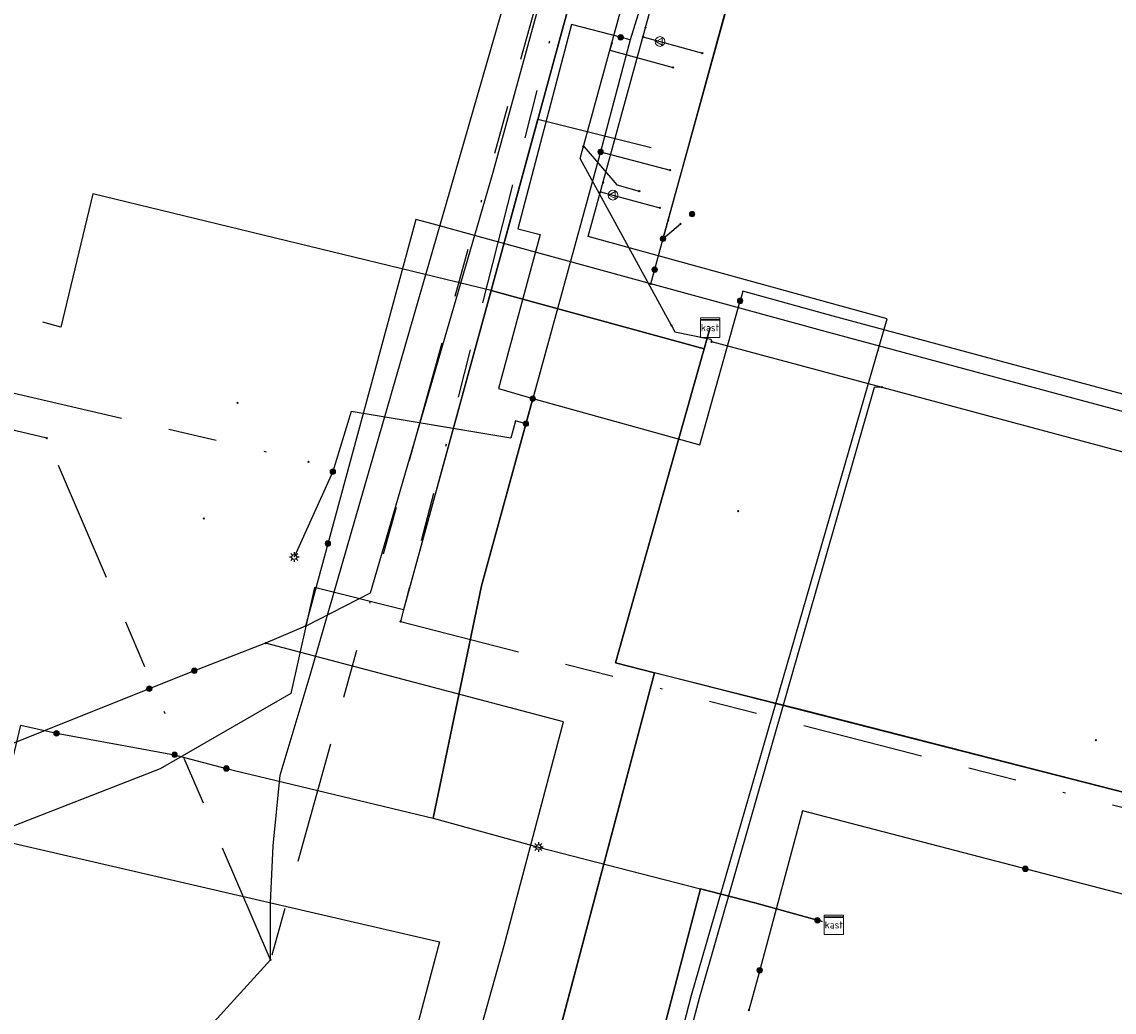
# Model space of a CAD drawing. Header units: metres. Extents: x 253430 to 254090, y 592748 to 593165.
# Tile 38 of 146: x 253645 to 253690, y 592953 to 592994. Entities that reach past the tile are written whole.
import ezdxf
from ezdxf.enums import TextEntityAlignment as Align
from ezdxf.lldxf.tags import DXFTag

# ---------------------------------------------------------------- set-up
doc = ezdxf.new("R2010")
doc.units = ezdxf.units.M
doc.linetypes.add('RI-OVERIG-SO', pattern=[17, 5, -2, 2, -2, 0, -2, 2, -2])
for name, color, linetype in [('B-WE-IE-MEUBILAIR-S', 7, 'Continuous'), ('B-WE-KL-DATA-G', 90, 'KL-DATA-SO'), ('B-WE-KL-DATA_HULPSTUK-S', 90, 'Continuous'), ('B-WE-KL-DATA_KABELBED-G', 90, 'Continuous'), ('B-WE-KL-DATA_MANTELBUIS-G', 90, 'Continuous'), ('B-WE-KL-ET_LS-G', 190, 'KL-LS-SO'), ('B-WE-KL-ET_LS_HULPSTUK-S', 190, 'Continuous'), ('B-WE-KL-ET_LS_KABELBED-G', 190, 'Continuous'), ('B-WE-KL-ET_LS_MANTELBUIS-G', 190, 'Continuous'), ('B-WE-KL-GAS_LD-G', 50, 'KL-GAS_LD-SO'), ('B-WE-KL-GAS_LD_HULPSTUK-S', 50, 'Continuous'), ('B-WE-KL-OVERIG-G', 8, 'Continuous'), ('B-WE-KL-WATER-G', 170, 'KL-WATER-SO'), ('B-WE-KL-WATER_HULPSTUK-S', 170, 'Continuous'), ('B-WE-RI-VRIJVERVAL-G', 210, 'RI-OVERIG-SO'), ('B-WE-RI-VRIJVERVAL_HULPSTUK-S', 210, 'Continuous')]:
    doc.layers.add(name, color=color, linetype=linetype)
doc.styles.add('NLCS-ISO', font='txt')
doc.styles.get("Standard").update_dxf_attribs({"font": 'simplex.shx'})
tags = doc.linetypes.add('KL-DATA-SO', pattern='A,4,-1,[101,NLCS.SHX,S=0.5,R=0,X=0,Y=0],-1,4,-1,["D",Standard,S=1,R=0,X=-0.25,Y=-0.5],-1.5', length=12.5).pattern_tags.tags
tags[18] = DXFTag(74, 10)
tags = doc.linetypes.add('KL-GAS_LD-SO', pattern='A,4,-1,[69,NLCS.SHX,S=0.5,R=0,X=0,Y=0],-1,4,-1,["L",Standard,S=1,R=0,X=0.25,Y=-0.5],-2', length=13).pattern_tags.tags
tags[18] = DXFTag(74, 10)
tags = doc.linetypes.add('KL-LS-SO', pattern='A,4,-1,[103,NLCS.SHX,S=0.75,R=0,X=0,Y=0],-1,4,-1,["L",Standard,S=1,R=0,X=0,Y=-0.5],-2', length=13).pattern_tags.tags
tags[18] = DXFTag(74, 10)
doc.linetypes.add('KL-WATER-SO', pattern='A,7,-0.5,[168,NLCS.SHX,S=0.75,R=0,X=0.75,Y=0],-2', length=9.5)

# ---------------------------------------------------------------- blocks, each defined once
blk = doc.blocks.new('SKL-WTB_HULP_OVERIG-SO')
at = {"color": 0, "linetype": 'ByBlock', "lineweight": 18}
for points in [[(-0.14, 0.14), (0.14, -0.14)], [(0.14, 0.14), (-0.14, -0.14)]]:
    blk.add_lwpolyline(points, dxfattribs=at)
at = {"color": 0, "linetype": 'ByBlock', "lineweight": 18, "style": 'NLCS-ISO', "flags": 1}
for tag, p in [('TYPE', (1.5, 0)), ('OMSCHRIJVING', (1.5, -3)), ('LABEL', (1.5, -1.5))]:
    blk.add_attdef(tag, p, '', height=1, dxfattribs=at)
blk = doc.blocks.new('SKL-WTB_HULP_KAST-SO')
at = {"color": 0, "linetype": 'ByBlock', "lineweight": 18}
for points in [[(-2, 2), (2, 2), (2, 1.68), (-2, 1.68)], [(-2, 1.52), (2, 1.52), (2, -2), (-2, -2)]]:
    blk.add_lwpolyline(points, close=True, dxfattribs=at)
at = {"color": 0, "linetype": 'ByBlock', "lineweight": 18, "style": 'NLCS-ISO'}
blk.add_text('kast', height=1.5, dxfattribs=at).set_placement((0, 0), align=Align.MIDDLE_CENTER)
at = {"color": 0, "linetype": 'ByBlock', "lineweight": 18, "style": 'NLCS-ISO', "flags": 1}
for tag, p in [('TYPE', (2.5, 0)), ('OMSCHRIJVING', (2.5, -3)), ('LABEL', (2.5, -1.5))]:
    blk.add_attdef(tag, p, '', height=1, dxfattribs=at)
blk = doc.blocks.new('SKL-WTB_HULP_MOF-SO')
at = {"linetype": 'ByBlock', "lineweight": 18}
h = blk.add_hatch(color=0, dxfattribs=at)
h.dxf.hatch_style = 1
h.paths.add_polyline_path([(-0.5625, 0, 1), (0.5625, 0, 1)])
at = {"color": 0, "linetype": 'ByBlock', "lineweight": 18}
blk.add_circle((0, 0), 0.5625, dxfattribs=at)
at = {"color": 0, "linetype": 'ByBlock', "lineweight": 18, "style": 'NLCS-ISO', "flags": 1}
for tag, p in [('TYPE', (1.5, 0)), ('OMSCHRIJVING', (1.5, -3)), ('LABEL', (1.5, -1.5))]:
    blk.add_attdef(tag, p, '', height=1, dxfattribs=at)
blk = doc.blocks.new('SKL-WTB_HULP_VERLOOP-SO')
at = {"color": 0, "linetype": 'ByBlock', "lineweight": 18}
for points in [[(0.44, 0.72), (-0.88, 0)], [(0.44, -0.72), (-0.88, 0)], [(0.44, -0.72), (0.44, 0.72)]]:
    blk.add_lwpolyline(points, dxfattribs=at)
blk.add_circle((0, 0), 1, dxfattribs=at)
at = {"color": 0, "linetype": 'ByBlock', "lineweight": 18, "style": 'NLCS-ISO', "flags": 1}
for tag, p in [('TYPE', (1.5, 0)), ('OMSCHRIJVING', (1.5, -3)), ('LABEL', (1.5, -1.5))]:
    blk.add_attdef(tag, p, '', height=1, dxfattribs=at)
blk = doc.blocks.new('SIE-MEUBILAIR_PAAL_LICHTMAST-SO')
for points in [[(-0.62, 0), (-1, 0)], [(-0.71, 0.71), (-0.44, 0.44)], [(0, 1), (0, 0.62)], [(0.44, 0.44), (0.71, 0.71)], [(1, 0), (0.62, 0)], [(-0.71, -0.71), (-0.44, -0.44)], [(0, -0.62), (0, -1)], [(0.44, -0.44), (0.71, -0.71)]]:
    blk.add_lwpolyline(points)
blk.add_circle((0, 0), 0.5)
blk = doc.blocks.new('SRI-HULP_OVERIG-SO')
at = {"color": 0, "linetype": 'ByBlock', "lineweight": 18}
for points in [[(-0.14, 0.14), (0.14, -0.14)], [(0.14, 0.14), (-0.14, -0.14)]]:
    blk.add_lwpolyline(points, dxfattribs=at)
at = {"color": 0, "linetype": 'ByBlock', "lineweight": 18, "style": 'NLCS-ISO', "flags": 1}
for tag, p in [('TYPE', (1.5, 0)), ('OMSCHRIJVING', (1.5, -3)), ('LABEL', (1.5, -1.5))]:
    blk.add_attdef(tag, p, '', height=1, dxfattribs=at)

msp = doc.modelspace()

# ---------------------------------------------------------------- linework, layer by layer
at = {"layer": 'B-WE-KL-DATA-G'}
for points in [[(253683.376, 593030.728), (253683.516, 593031.247), (253678.362, 593032.536), (253670.08, 593002.554), (253669.418, 593000.145), (253661.102, 592969.758), (253657.441, 592970.676), (253656.468, 592966.31), (253651.108, 592963.212), (253642.934, 592960.046), (253642.28, 592959.896), (253636.581, 592961.275), (253628.303, 592963.139), (253627.34, 592963.365), (253614.507, 592966.585), (253607.315, 592968.241), (253603.719, 592969.111), (253582.698, 592971.698), (253582.972, 592972.865), (253584.58, 592979.781), (253581.465, 592981.84), (253542.236, 592991.376)], [(253683.376, 593030.728), (253683.516, 593031.247), (253678.362, 593032.536), (253670.08, 593002.554), (253669.418, 593000.145), (253664.694, 592982.88), (253673.449, 592980.481), (253673.694, 592981.349)], [(253681.182, 593024.926), (253676.686, 593026.468), (253670.08, 593002.554), (253669.418, 593000.145), (253664.694, 592982.88), (253673.449, 592980.481), (253673.694, 592981.349)], [(253673.694, 592981.349), (253673.449, 592980.481), (253664.694, 592982.88), (253669.418, 593000.145), (253670.08, 593002.554), (253674.903, 593020.013), (253678.527, 593019.017), (253679.593, 593019.125)], [(253673.694, 592981.349), (253673.449, 592980.481), (253664.694, 592982.88), (253669.418, 593000.145), (253670.08, 593002.554), (253673.307, 593014.237), (253677.896, 593012.925)], [(253673.694, 592981.349), (253673.449, 592980.481), (253664.694, 592982.88), (253669.418, 593000.145), (253670.08, 593002.554), (253673.307, 593014.237), (253677.896, 593012.925)], [(253673.694, 592981.349), (253673.449, 592980.481), (253664.694, 592982.88), (253669.418, 593000.145), (253670.08, 593002.554), (253671.68, 593008.346), (253676.335, 593007.225)], [(253673.694, 592981.349), (253673.449, 592980.481), (253664.694, 592982.88), (253669.418, 593000.145), (253670.08, 593002.554), (253674.614, 593000.938)], [(253673.694, 592981.349), (253673.449, 592980.481), (253664.694, 592982.88), (253668.388, 592996.382), (253672.999, 592995.041)], [(253673.694, 592981.349), (253673.449, 592980.481), (253664.694, 592982.88), (253666.62, 592989.919), (253671.276, 592988.748)], [(253673.694, 592981.349), (253673.449, 592980.481), (253664.694, 592982.88), (253648.342, 592986.848), (253647.024, 592981.374), (253646.283, 592981.58)], [(253663.777, 592913.361), (253662.685, 592913.143), (253657.488, 592914.613), (253671.416, 592967.17), (253669.806, 592967.574), (253673.694, 592981.349)], [(253665.329, 592919.214), (253659.128, 592920.8), (253671.416, 592967.17), (253669.806, 592967.574), (253673.694, 592981.349)], [(253667.02, 592925.594), (253660.895, 592927.47), (253671.416, 592967.17), (253669.806, 592967.574), (253673.694, 592981.349)], [(253668.57, 592931.448), (253667.605, 592931.704), (253662.987, 592935.363), (253671.416, 592967.17), (253669.806, 592967.574), (253673.694, 592981.349)], [(253673.694, 592981.349), (253669.806, 592967.574), (253671.416, 592967.17), (253663.932, 592938.93), (253670.184, 592937.538)], [(253671.838, 592943.779), (253669.035, 592944.521), (253669.062, 592944.626), (253669.054, 592944.687), (253669.005, 592944.724), (253665.7, 592945.6), (253671.416, 592967.17), (253669.806, 592967.574), (253673.694, 592981.349)], [(253673.694, 592981.349), (253669.806, 592967.574), (253671.416, 592967.17), (253667.237, 592951.4), (253673.423, 592949.76)], [(253673.694, 592981.349), (253669.806, 592967.574), (253677.624, 592965.613), (253725.671, 592953.296), (253724.248, 592947.753), (253725.518, 592947.583)]]:
    msp.add_lwpolyline(points, dxfattribs=at)
at = {"layer": 'B-WE-KL-DATA_KABELBED-G'}
for points in [[(253685.95, 593066.217), (253684.053, 593059.818), (253676.45, 593030.365), (253668.135, 593000), (253665.5, 592990.373), (253664.775, 592987.726), (253664.017, 592985.132), (253659.723, 592970.444), (253657.088, 592969.088), (253657.071, 592969.08)], [(253671.761, 592985.003), (253672.229, 592986.701), (253673.514, 592991.357), (253682.512, 593023.972)], [(253671.769, 592985.022), (253673.514, 592991.357), (253681.153, 593019.091)], [(253671.769, 592985.022), (253679.561, 593013.227)], [(253671.769, 592985.022), (253677.557, 593005.968)], [(253671.769, 592985.022), (253671.971, 592985.759), (253672.229, 592986.701), (253675.906, 593000.114)], [(253668.388, 592996.382), (253666.62, 592989.919)], [(253666.62, 592989.919), (253664.694, 592982.88)], [(253666.62, 592989.919), (253671.276, 592988.748)], [(253664.694, 592982.88), (253648.342, 592986.848), (253647.024, 592981.374), (253646.283, 592981.58)], [(253671.256, 592983.152), (253664.017, 592985.132), (253662.325, 592985.595), (253661.607, 592985.796), (253657.071, 592969.081)], [(253671.761, 592985.003), (253671.765, 592985.006), (253672.478, 592985.611)], [(253671.769, 592985.022), (253671.971, 592985.759)], [(253671.256, 592983.152), (253671.765, 592985.006), (253671.769, 592985.022)], [(253664.694, 592982.88), (253661.102, 592969.758), (253657.441, 592970.676), (253656.468, 592966.31), (253651.108, 592963.212), (253642.934, 592960.046), (253642.28, 592959.896), (253636.581, 592961.275), (253628.303, 592963.139)], [(253673.449, 592980.481), (253664.694, 592982.88)], [(253711.051, 592972.425), (253705.594, 592973.882), (253705.579, 592973.886), (253705.374, 592973.941), (253704.375, 592974.21), (253678.567, 592981.154), (253671.256, 592983.152)], [(253673.694, 592981.349), (253673.449, 592980.481)], [(253673.449, 592980.481), (253673.291, 592979.923)], [(253673.291, 592979.923), (253670.032, 592968.375)], [(253657.071, 592969.08), (253655.435, 592968.384)], [(253655.435, 592968.384), (253652.155, 592967.112), (253640.583, 592962.479), (253627.975, 592957.047), (253626.605, 592956.46)], [(253653.3, 592893.122), (253653.141, 592892.537), (253652.881, 592892.621), (253648.659, 592893.785), (253648.819, 592894.364), (253653.779, 592913.109), (253661.48, 592942.562), (253665.238, 592955.962), (253667.667, 592965.145), (253655.435, 592968.384)], [(253670.032, 592968.375), (253669.806, 592967.574), (253671.416, 592967.17)], [(253667.237, 592951.4), (253671.416, 592967.17)], [(253725.671, 592953.296), (253671.416, 592967.17)], [(253706.261, 592953.995), (253677.485, 592961.497), (253675.652, 592954.639), (253675.292, 592953.3)]]:
    msp.add_lwpolyline(points, dxfattribs=at)
at = {"layer": 'B-WE-KL-DATA_MANTELBUIS-G'}
msp.add_lwpolyline([(253673.291, 592979.923), (253670.032, 592968.375)], dxfattribs=at)
msp.add_lwpolyline([(253673.291, 592979.923), (253670.032, 592968.375)], dxfattribs=at)
at = {"layer": 'B-WE-KL-ET_LS-G'}
for points in [[(253703.673, 593025.366), (253691.483, 593028.324), (253680.94, 593031.251), (253670.912, 592994.811), (253670.411, 592993.177), (253669.196, 592988.572), (253667.395, 592982.031), (253664.305, 592970.739), (253662.321, 592961.198), (253666.643, 592960.004), (253675.531, 592957.715), (253678.298, 592956.942)], [(253680.171, 593028.455), (253670.912, 592994.811), (253670.411, 592993.177), (253670.018, 592993.28)], [(253670.018, 592993.28), (253668.004, 592993.808), (253665.801, 592985.411), (253666.718, 592985.17), (253664.996, 592978.846), (253666.41, 592978.431)], [(253669.196, 592988.572), (253672.05, 592987.824)], [(253666.41, 592978.431), (253673.27, 592976.529), (253674.929, 592982.451)], [(253709.391, 592974.313), (253709.24, 592974.042), (253709.135, 592973.656), (253705.553, 592974.606), (253678.752, 592981.824), (253675.039, 592982.846), (253674.929, 592982.451)], [(253666.41, 592978.431), (253664.305, 592970.739), (253662.321, 592961.198), (253666.643, 592960.004)], [(253666.127, 592977.398), (253665.701, 592977.515), (253665.506, 592976.803), (253658.943, 592977.906), (253658.195, 592975.432)], [(253658.195, 592975.432), (253656.61, 592971.92)], [(253601.041, 592962.712), (253602.784, 592962.828), (253613.002, 592960.359), (253629.292, 592956.007), (253630.942, 592962.977), (253644.084, 592959.649), (253645.382, 592965.009), (253646.843, 592964.68), (253651.692, 592963.795), (253653.819, 592963.232), (253662.321, 592961.198), (253666.643, 592960.004), (253675.531, 592957.715), (253678.106, 592956.996)], [(253644.084, 592959.649), (253645.382, 592965.009), (253646.843, 592964.68), (253651.692, 592963.795)], [(253651.692, 592963.795), (253653.819, 592963.232)], [(253653.819, 592963.232), (253662.321, 592961.198), (253666.643, 592960.004), (253675.531, 592957.715), (253678.298, 592956.942)], [(253666.643, 592960.004), (253675.531, 592957.715), (253678.298, 592956.942)], [(253720.398, 592942.447), (253719.712, 592939.82), (253708.527, 592896.798), (253671.56, 592906.828), (253660.575, 592909.695), (253660.965, 592911.209), (253661.435, 592913.005), (253667.067, 592934.502), (253667.788, 592937.264), (253668.407, 592939.617), (253673.294, 592958.291), (253675.531, 592957.715), (253678.298, 592956.942)], [(253678.298, 592956.942), (253675.531, 592957.715), (253673.294, 592958.291), (253668.407, 592939.617)], [(253678.106, 592956.996), (253678.298, 592956.942)]]:
    msp.add_lwpolyline(points, dxfattribs=at)
at = {"layer": 'B-WE-KL-ET_LS_KABELBED-G'}
for points in [[(253680.171, 593028.455), (253670.912, 592994.811), (253670.411, 592993.177)], [(253670.018, 592993.28), (253668.004, 592993.808), (253665.801, 592985.411), (253666.718, 592985.17), (253664.996, 592978.846), (253666.41, 592978.431)], [(253670.411, 592993.177), (253669.196, 592988.572), (253667.395, 592982.031), (253666.41, 592978.431)], [(253670.411, 592993.177), (253670.018, 592993.28)], [(253666.41, 592978.431), (253673.27, 592976.529), (253674.929, 592982.451)], [(253709.391, 592974.313), (253709.24, 592974.042), (253709.135, 592973.656), (253705.553, 592974.606), (253678.752, 592981.824), (253675.039, 592982.846), (253674.929, 592982.451)], [(253662.321, 592961.198), (253664.305, 592970.739), (253666.41, 592978.431)], [(253644.084, 592959.649), (253645.382, 592965.009), (253646.843, 592964.68), (253651.692, 592963.795)], [(253651.692, 592963.795), (253653.819, 592963.232)], [(253653.819, 592963.232), (253662.321, 592961.198)], [(253662.321, 592961.198), (253666.643, 592960.004)], [(253666.643, 592960.004), (253673.294, 592958.291)], [(253673.294, 592958.291), (253668.407, 592939.617)], [(253673.294, 592958.291), (253675.531, 592957.715), (253678.106, 592956.996)], [(253678.106, 592956.996), (253678.298, 592956.942)]]:
    msp.add_lwpolyline(points, dxfattribs=at)
at = {"layer": 'B-WE-KL-ET_LS_MANTELBUIS-G'}
msp.add_lwpolyline([(253663.466, 592977.146), (253659.437, 592977.823)], dxfattribs=at)
at = {"layer": 'B-WE-KL-GAS_LD-G'}
for points in [[(253671.144, 592947.032), (253672.935, 592953.924), (253680.967, 592981.711), (253668.692, 592985.088), (253672.6, 592999.379)], [(253670.938, 592993.299), (253671.64, 592993.107)], [(253671.64, 592993.107), (253673.376, 592992.632)], [(253669.196, 592986.933), (253669.704, 592986.794)], [(253669.704, 592986.794), (253671.633, 592986.266)], [(253605.836, 592959.335), (253606.522, 592962.224), (253636.316, 592955.186), (253637.888, 592961.82), (253662.575, 592956.108), (253660.89, 592949.751), (253671.144, 592947.032)]]:
    msp.add_lwpolyline(points, dxfattribs=at)
at = {"layer": 'B-WE-KL-OVERIG-G'}
msp.add_lwpolyline([(253655.637, 592955.365), (253655.637, 592957.712), (253655.738, 592960.058), (253656.026, 592962.958), (253657.267, 592967.068), (253665.276, 592994.84), (253670.816, 593014.051), (253674.8, 593031.981), (253677.801, 593044.808), (253679.552, 593052.201), (253681.147, 593059.629), (253681.707, 593061.329), (253682.366, 593062.675), (253682.997, 593063.544)], dxfattribs=at)
at = {"layer": 'B-WE-KL-WATER-G'}
for points in [[(253672.107, 592981.44), (253668.353, 592988.304), (253678.076, 593023.807)], [(253669.652, 592993.04), (253669.573, 592992.751), (253672.177, 592992.038)], [(253668.487, 592988.786), (253668.516, 592988.778), (253669.861, 592987.216), (253670.787, 592986.962)], [(253672.107, 592981.44), (253672.251, 592981.177), (253673.728, 592980.871), (253673.758, 592980.773)], [(253673.758, 592980.773), (253680.75, 592978.898)], [(253680.75, 592978.898), (253680.43, 592978.895), (253673.262, 592953.837), (253662.336, 592912.605)], [(253680.75, 592978.898), (253712.856, 592970.288)]]:
    msp.add_lwpolyline(points, dxfattribs=at)
at = {"layer": 'B-WE-RI-VRIJVERVAL-G'}
for points in [[(253671.82, 593013.66), (253655.64, 592955.37)], [(253669.83, 593003.78), (253660.98, 592969.27)], [(253611.33, 592986.51), (253657.19, 592975.84)], [(253646.44, 592976.81), (253609.5, 592985.38)], [(253655.64, 592955.37), (253646.44, 592976.81)], [(253660.98, 592969.27), (253699.27, 592959.41)], [(253655.64, 592955.37), (253650.84, 592950.1)]]:
    msp.add_lwpolyline(points, dxfattribs=at)

# ---------------------------------------------------------------- block references
at = {"layer": 'B-WE-IE-MEUBILAIR-S', "xscale": 0.2, "yscale": 0.2, "zscale": 0.2}
for p in [(253656.61, 592971.92), (253666.643, 592960.004)]:
    msp.add_blockref('SIE-MEUBILAIR_PAAL_LICHTMAST-SO', p, dxfattribs=at)
at = {"layer": 'B-WE-KL-DATA_HULPSTUK-S', "xscale": 0.2, "yscale": 0.2, "zscale": 0.2}
for name, p in [('SKL-WTB_HULP_MOF-SO', (253672.955, 592986.015)), ('SKL-WTB_HULP_OVERIG-SO', (253671.971, 592985.759)), ('SKL-WTB_HULP_OVERIG-SO', (253672.478, 592985.611)), ('SKL-WTB_HULP_MOF-SO', (253671.761, 592985.002)), ('SKL-WTB_HULP_OVERIG-SO', (253671.761, 592985.002)), ('SKL-WTB_HULP_OVERIG-SO', (253671.761, 592985.002)), ('SKL-WTB_HULP_OVERIG-SO', (253671.769, 592985.022)), ('SKL-WTB_HULP_OVERIG-SO', (253671.769, 592985.022)), ('SKL-WTB_HULP_OVERIG-SO', (253671.769, 592985.022)), ('SKL-WTB_HULP_OVERIG-SO', (253671.769, 592985.022)), ('SKL-WTB_HULP_OVERIG-SO', (253671.769, 592985.022)), ('SKL-WTB_HULP_OVERIG-SO', (253671.769, 592985.022)), ('SKL-WTB_HULP_MOF-SO', (253671.415, 592983.733)), ('SKL-WTB_HULP_OVERIG-SO', (253671.256, 592983.152)), ('SKL-WTB_HULP_OVERIG-SO', (253671.256, 592983.152)), ('SKL-WTB_HULP_OVERIG-SO', (253671.256, 592983.152)), ('SKL-WTB_HULP_KAST-SO', (253673.694, 592981.349)), ('SKL-WTB_HULP_MOF-SO', (253657.993, 592972.478)), ('SKL-WTB_HULP_OVERIG-SO', (253657.071, 592969.081)), ('SKL-WTB_HULP_OVERIG-SO', (253657.071, 592969.08)), ('SKL-WTB_HULP_OVERIG-SO', (253657.071, 592969.08)), ('SKL-WTB_HULP_OVERIG-SO', (253655.435, 592968.384)), ('SKL-WTB_HULP_OVERIG-SO', (253655.435, 592968.384)), ('SKL-WTB_HULP_OVERIG-SO', (253655.435, 592968.384)), ('SKL-WTB_HULP_MOF-SO', (253652.505, 592967.248)), ('SKL-WTB_HULP_MOF-SO', (253652.505, 592967.248)), ('SKL-WTB_HULP_MOF-SO', (253652.505, 592967.248)), ('SKL-WTB_HULP_MOF-SO', (253650.654, 592966.511)), ('SKL-WTB_HULP_MOF-SO', (253650.654, 592966.511)), ('SKL-WTB_HULP_MOF-SO', (253650.654, 592966.511)), ('SKL-WTB_HULP_MOF-SO', (253686.643, 592959.11)), ('SKL-WTB_HULP_MOF-SO', (253675.733, 592954.941)), ('SKL-WTB_HULP_OVERIG-SO', (253675.292, 592953.3))]:
    msp.add_blockref(name, p, dxfattribs=at)
at = {"layer": 'B-WE-KL-ET_LS_HULPSTUK-S', "xscale": 0.2, "yscale": 0.2, "zscale": 0.2}
for name, p in [('SKL-WTB_HULP_MOF-SO', (253670.018, 592993.28)), ('SKL-WTB_HULP_MOF-SO', (253669.196, 592988.572)), ('SKL-WTB_HULP_OVERIG-SO', (253672.05, 592987.824)), ('SKL-WTB_HULP_MOF-SO', (253674.929, 592982.451)), ('SKL-WTB_HULP_MOF-SO', (253666.41, 592978.431)), ('SKL-WTB_HULP_MOF-SO', (253666.127, 592977.398)), ('SKL-WTB_HULP_MOF-SO', (253658.195, 592975.432)), ('SKL-WTB_HULP_MOF-SO', (253646.843, 592964.68)), ('SKL-WTB_HULP_MOF-SO', (253651.692, 592963.795)), ('SKL-WTB_HULP_MOF-SO', (253653.819, 592963.232)), ('SKL-WTB_HULP_MOF-SO', (253678.106, 592956.996)), ('SKL-WTB_HULP_KAST-SO', (253678.779, 592956.807))]:
    msp.add_blockref(name, p, dxfattribs=at)
at = {"layer": 'B-WE-KL-GAS_LD_HULPSTUK-S', "xscale": 0.2, "yscale": 0.2, "zscale": 0.2}
for name, p in [('SKL-WTB_HULP_OVERIG-SO', (253671.044, 592993.685)), ('SKL-WTB_HULP_OVERIG-SO', (253670.938, 592993.299)), ('SKL-WTB_HULP_VERLOOP-SO', (253671.64, 592993.107)), ('SKL-WTB_HULP_OVERIG-SO', (253673.376, 592992.632)), ('SKL-WTB_HULP_OVERIG-SO', (253669.302, 592987.319)), ('SKL-WTB_HULP_OVERIG-SO', (253669.196, 592986.933)), ('SKL-WTB_HULP_VERLOOP-SO', (253669.704, 592986.794)), ('SKL-WTB_HULP_OVERIG-SO', (253671.633, 592986.266))]:
    msp.add_blockref(name, p, dxfattribs=at)
at = {"layer": 'B-WE-KL-WATER_HULPSTUK-S', "xscale": 0.2, "yscale": 0.2, "zscale": 0.2}
for p in [(253669.652, 592993.04), (253672.177, 592992.038), (253668.487, 592988.786), (253670.787, 592986.962), (253672.107, 592981.44), (253673.758, 592980.773), (253680.75, 592978.898)]:
    msp.add_blockref('SKL-WTB_HULP_OVERIG-SO', p, dxfattribs=at)
at = {"layer": 'B-WE-RI-VRIJVERVAL_HULPSTUK-S', "xscale": 0.2, "yscale": 0.2, "zscale": 0.2}
for p in [(253654.28, 592978.262), (253646.44, 592976.81), (253657.19, 592975.84), (253652.894, 592973.511), (253674.846, 592973.811), (253660.978, 592969.272), (253689.545, 592964.391), (253655.637, 592955.365)]:
    msp.add_blockref('SRI-HULP_OVERIG-SO', p, dxfattribs=at)

doc.saveas('drawing.dxf')
